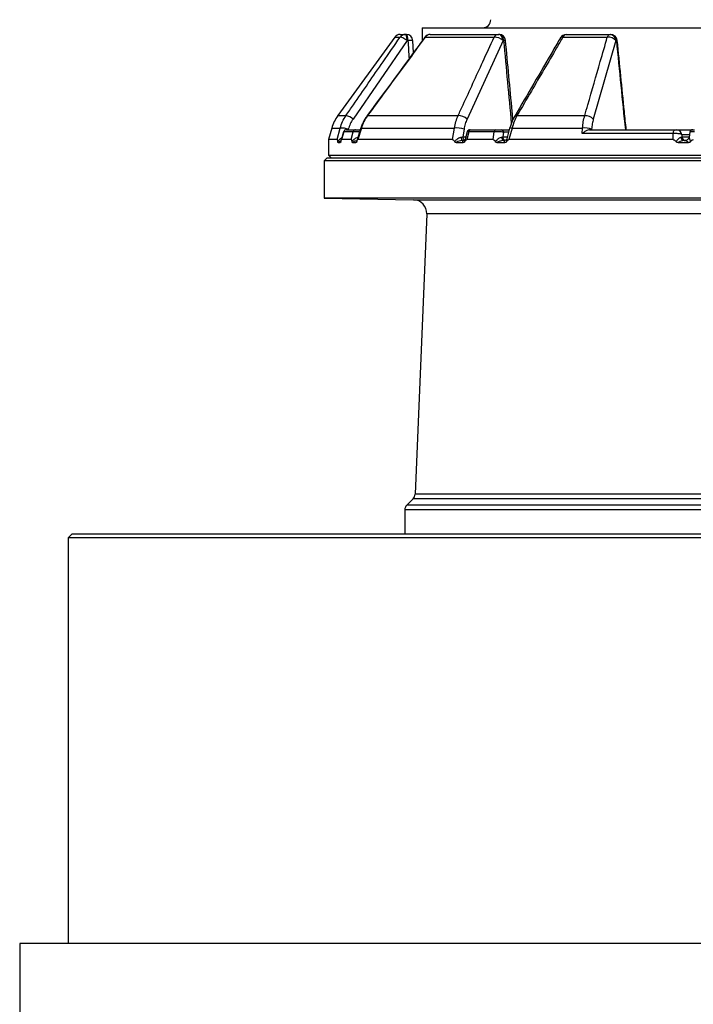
# Model space of a CAD drawing. Header units: millimetres. Extents: x 2016 to 3246, y 695 to 4145.
# Tile 3 of 8: x 2016 to 2518, y 1436 to 2169. Entities that reach past the tile are written whole.
import ezdxf

# ---------------------------------------------------------------- set-up
doc = ezdxf.new("R2010")
doc.units = ezdxf.units.MM

msp = doc.modelspace()

# ---------------------------------------------------------------- linework, layer by layer
at = {"color": 7, "linetype": 'Continuous', "lineweight": 25}
for p, q in [((2295.42, 2156.15), (2252.97, 2097.73)), ((2299.46, 2158.21), (2303.37, 2158.21)), ((2303.37, 2158.21), (2303.92, 2158.21)), ((2315.92, 2163.21), (2315.92, 2153.54)), ((2315.92, 2163.21), (2630.92, 2163.21)), ((2318.12, 2156.15), (2369.45, 2156.15)), ((2321.89, 2158.21), (2372.6, 2158.21)), ((2372.6, 2158.21), (2373.01, 2158.21)), ((2420.69, 2156.15), (2453.79, 2156.15)), ((2423.22, 2158.21), (2455.93, 2158.21)), ((2455.93, 2158.21), (2456.21, 2158.21)), ((2304.65, 2153.65), (2264.33, 2095.23)), ((2305.21, 2153.65), (2304.65, 2153.65)), ((2309.47, 2144.79), (2308.91, 2153.53)), ((2376.13, 2153.65), (2349.25, 2095.23)), ((2376.53, 2153.65), (2376.13, 2153.65)), ((2460.24, 2153.65), (2443.38, 2095.23)), ((2460.53, 2153.65), (2460.24, 2153.65)), ((2275.11, 2097.73), (2342.64, 2097.73)), ((2386.5, 2097.73), (2436.99, 2097.73)), ((2248.45, 2088.53), (2245.92, 2079.87)), ((2252.47, 2079.87), (2254.79, 2088.53)), ((2257.32, 2085.81), (2255.4, 2079.47)), ((2257.46, 2085.77), (2255.67, 2079.87)), ((2264.4, 2085.77), (2257.46, 2085.77)), ((2259.33, 2087.21), (2266.24, 2087.21)), ((2262.88, 2079.87), (2264.4, 2085.77)), ((2270.15, 2088.66), (2267.14, 2079.03)), ((2270.52, 2088.53), (2267.8, 2079.87)), ((2270.52, 2088.53), (2339.84, 2088.53)), ((2338.54, 2079.87), (2339.84, 2088.53)), ((2347.01, 2087.56), (2346.17, 2081.95)), ((2349.27, 2085.74), (2347.77, 2080.1)), ((2350.6, 2085.77), (2349.01, 2079.87)), ((2369.54, 2085.77), (2350.6, 2085.77)), ((2352, 2087.21), (2370.85, 2087.21)), ((2368.7, 2079.87), (2369.54, 2085.77)), ((2375.01, 2087.21), (2380.68, 2087.21)), ((2376.42, 2085.39), (2375.93, 2081.95)), ((2381.03, 2088.49), (2378.83, 2080.47)), ((2382.82, 2088.53), (2380.43, 2079.87)), ((2382.82, 2088.53), (2435.31, 2088.53)), ((2435.01, 2084.34), (2435.31, 2088.53)), ((2502.92, 2084.34), (2435.01, 2084.34)), ((2440.61, 2087.21), (2504.2, 2087.21)), ((2442.07, 2087.56), (2442.05, 2087.21)), ((2502.95, 2079.87), (2502.92, 2084.34)), ((2505.48, 2087.21), (2517.2, 2087.21)), ((2509.33, 2083.56), (2509.34, 2081.95)), ((2515.36, 2085.54), (2514.74, 2081.68)), ((2517.45, 2087.21), (2517.38, 2087.21)), ((2517.62, 2087.21), (2518.89, 2087.21)), ((2245.92, 2079.87), (2245.92, 2068.21)), ((2252.47, 2079.87), (2245.92, 2079.87)), ((2253.21, 2077.73), (2254.83, 2077.73)), ((2262.88, 2079.87), (2255.67, 2079.87)), ((2264.03, 2077.73), (2266.52, 2077.73)), ((2338.54, 2079.87), (2267.8, 2079.87)), ((2341.09, 2077.73), (2346.39, 2077.73)), ((2344.77, 2081.69), (2346.17, 2081.95)), ((2346.1, 2079.21), (2346.58, 2079.21)), ((2368.7, 2079.87), (2349.01, 2079.87)), ((2371.55, 2077.73), (2377.48, 2077.73)), ((2375.03, 2081.78), (2375.93, 2081.95)), ((2376.65, 2079.21), (2377.18, 2079.21)), ((2377.53, 2079.21), (2376.65, 2079.21)), ((2502.95, 2079.87), (2380.43, 2079.87)), ((2506.64, 2077.73), (2514.19, 2077.73)), ((2508.66, 2081.69), (2509.34, 2081.95)), ((2511.13, 2079.21), (2511.81, 2079.21)), ((2511.46, 2079.21), (2511.13, 2079.21)), ((2245.92, 2068.21), (2247.92, 2066.21)), ((2245.92, 2068.21), (3015.92, 2068.21)), ((2244.92, 2066.21), (2242.92, 2064.21)), ((2242.92, 2064.21), (2242.92, 2036.21)), ((2794.89, 2064.21), (2242.92, 2064.21)), ((2244.92, 2066.21), (2794.05, 2066.21)), ((2242.92, 2036.21), (2309.38, 2035.05)), ((3018.92, 2036.21), (2242.92, 2036.21)), ((2319.19, 2024.64), (2310.53, 1815.7)), ((2309.07, 1812.37), (2304.38, 1807.68)), ((2302.92, 1804.14), (2302.92, 1786.21)), ((2054.92, 1786.21), (2051.92, 1783.21)), ((2051.92, 1783.21), (2051.92, 1481.1)), ((3207.71, 1783.21), (2051.92, 1783.21)), ((2054.92, 1786.21), (3204.72, 1786.21)), ((2015.92, 1481.1), (2015.92, 1421.1)), ((3245.92, 1481.1), (2015.92, 1481.1))]:
    msp.add_line(p, q, dxfattribs=at)
at = {"color": 1, "linetype": 'Continuous', "lineweight": 25}
for p, q in [((2295.42, 2156.15), (2299.37, 2156.15)), ((2252.97, 2097.73), (2259.06, 2097.73)), ((2248.45, 2088.53), (2254.79, 2088.53)), ((2257.46, 2085.77), (2257.4, 2085.79)), ((2260.8, 2087.56), (2260.7, 2087.21)), ((2380.18, 2085.39), (2376.42, 2085.39)), ((2515.04, 2083.56), (2509.33, 2083.56)), ((2254.83, 2077.73), (2255.16, 2078.2)), ((2346.17, 2081.95), (2348.26, 2081.95)), ((2375.93, 2081.95), (2379.24, 2081.95)), ((2509.34, 2081.95), (2514.78, 2081.95)), ((2309.38, 2035.05), (2952.46, 2035.05)), ((2942.64, 2024.64), (2319.19, 2024.64)), ((2952.76, 1812.37), (2309.07, 1812.37)), ((2951.3, 1815.7), (2310.53, 1815.7)), ((2958.92, 1804.14), (2302.92, 1804.14)), ((2957.45, 1807.68), (2304.38, 1807.68))]:
    msp.add_line(p, q, dxfattribs=at)
at = {"color": 7, "linetype": 'Continuous', "lineweight": 25, "flags": 128}
for points in [[(2304.65, 2153.65), (2303.84, 2154.23), (2303.01, 2154.77), (2302.19, 2155.25), (2301.41, 2155.64), (2300.72, 2155.94), (2300.13, 2156.13), (2299.68, 2156.2), (2299.37, 2156.15)], [(2304.65, 2153.65), (2304.61, 2154.56), (2304.53, 2155.42), (2304.4, 2156.21), (2304.24, 2156.9), (2304.05, 2157.46), (2303.83, 2157.87), (2303.6, 2158.13), (2303.37, 2158.21)], [(2305.21, 2153.65), (2305.16, 2154.56), (2305.08, 2155.42), (2304.95, 2156.21), (2304.79, 2156.9), (2304.6, 2157.46), (2304.39, 2157.87), (2304.15, 2158.13), (2303.92, 2158.21)], [(2376.13, 2153.65), (2376.01, 2154.56), (2375.77, 2155.42), (2375.43, 2156.21), (2374.99, 2156.9), (2374.47, 2157.46), (2373.89, 2157.87), (2373.26, 2158.13), (2372.6, 2158.21)], [(2376.53, 2153.65), (2376.41, 2154.56), (2376.18, 2155.42), (2375.84, 2156.21), (2375.4, 2156.9), (2374.87, 2157.46), (2374.29, 2157.87), (2373.66, 2158.13), (2373.01, 2158.21)], [(2502.92, 2084.34), (2502.99, 2084.94), (2503.1, 2085.49), (2503.24, 2085.99), (2503.4, 2086.41), (2503.58, 2086.76), (2503.78, 2087.01), (2503.98, 2087.16), (2504.2, 2087.21)], [(2344.77, 2081.69), (2344.83, 2081.19), (2344.93, 2080.71), (2345.06, 2080.28), (2345.23, 2079.91), (2345.43, 2079.61), (2345.64, 2079.39), (2345.87, 2079.26), (2346.1, 2079.21)], [(2375.03, 2081.78), (2375.1, 2081.26), (2375.21, 2080.77), (2375.38, 2080.33), (2375.58, 2079.94), (2375.81, 2079.63), (2376.08, 2079.4), (2376.36, 2079.26), (2376.65, 2079.21)]]:
    msp.add_lwpolyline(points, dxfattribs=at)
at = {"color": 1, "linetype": 'Continuous', "lineweight": 25, "flags": 128}
for points in [[(2317.87, 2156.18), (2317.91, 2156.2), (2318.12, 2156.15)], [(2274.89, 2097.75), (2274.92, 2097.77), (2275.11, 2097.73)], [(2270.27, 2088.62), (2270.31, 2088.61), (2270.52, 2088.53)], [(2381.11, 2088.45), (2381.12, 2088.47), (2381.27, 2088.57), (2381.62, 2088.62), (2382.14, 2088.61), (2382.82, 2088.53)]]:
    msp.add_lwpolyline(points, dxfattribs=at)
at = {"color": 7, "linetype": 'Continuous', "lineweight": 25}
for centre, radius, start, end in [((2360.92, 2169.21), 6, 270, 0), ((2299.46, 2153.21), 5, 90, 144), ((2303.37, 2153.29), 4.92, 90.09784, 144.45176), ((2303.92, 2153.21), 5, 3.68299, 90), ((2321.89, 2153.21), 5, 90, 143.58241), ((2321.94, 2153.64), 4.57, 90.62553, 146.68709), ((2372.78, 2154.5), 3.72, 92.76536, 153.58621), ((2369.92, 2147.24), 8.92, 45.89711, 92.98766), ((2373.01, 2153.21), 5, 5.27964, 90), ((2423.22, 2153.21), 5, 90, 149.65747), ((2423.57, 2155.2), 3.03, 96.53815, 161.69247), ((2456.42, 2155.57), 2.69, 100.44482, 167.52011), ((2454.45, 2148.27), 7.9, 42.83486, 94.73929), ((2455.61, 2153.59), 4.63, 0.71434, 86.05312), ((2456.21, 2153.21), 5, 5.74222, 90), ((2455.89, 2153.59), 4.63, 0.71416, 86.0531), ((2277.24, 2080.1), 30, 144, 163.67069), ((2257.66, 2088), 9.83, 47.33128, 81.84794), ((2343.01, 2088.72), 9.02, 46.18567, 92.31705), ((2437.59, 2089.84), 7.91, 42.90301, 94.30855), ((2255.48, 2073.75), 14.8, 68.96449, 92.69271), ((2259.26, 2085.21), 2, 89.99165, 162.93371), ((2259.35, 2085.26), 1.96, 90.47912, 164.62275), ((2266.26, 2085.29), 1.93, 90.83992, 165.30202), ((2341.37, 2072.84), 15.77, 69.02797, 95.57113), ((2351.23, 2085.21), 2, 89.99651, 164.85805), ((2352.2, 2085.61), 1.61, 97.17332, 174.19438), ((2371.1, 2085.67), 1.56, 99.1644, 176.20445), ((2374.7, 2085.51), 1.73, 355.7454, 79.56777), ((2436.83, 2075.06), 13.56, 67.23817, 96.44875), ((2505.42, 2083.29), 3.92, 3.91343, 89.10511), ((2517.34, 2085.21), 2, 89.99779, 170.79737), ((2511.34, 2081.89), 2.69, 184.30594, 265.61063), ((2512.27, 2082.15), 2.94, 183.91422, 269.10308), ((2309.2, 2025.05), 10, 357.62642, 89), ((2305.54, 1815.9), 5, 315, 357.62642), ((2307.92, 1804.14), 5, 135, 180)]:
    msp.add_arc(centre, radius, start, end, dxfattribs=at)
at = {"color": 1, "linetype": 'Continuous', "lineweight": 25}
for centre, radius, start, end in [((2420.12, 2154.57), 1.68, 70.17554, 135.96682), ((2306.75, 2143.58), 10.19, 77.75589, 98.69771), ((2377.35, 2148.39), 5.32, 83.08525, 98.81822), ((2468.12, 2079.22), 74.81, 95.3159, 95.82475), ((2385.98, 2096.2), 1.62, 71.03362, 136.94135), ((2349.3, 2081.97), 3.13, 180.34513, 231.91963), ((2378.68, 2081.82), 2.76, 177.22293, 247.47013)]:
    msp.add_arc(centre, radius, start, end, dxfattribs=at)
for centre, major_axis, ratio, start_param, end_param in [((2557.38, 5048.99), (-125.49, 5516.4), 0.067633, 2.121808, 2.12469), ((2430.01, 5048.99), (-342.1, 5516.39), 0.049347, 2.120286, 2.133488)]:
    msp.add_ellipse(centre, major_axis=major_axis, ratio=ratio, start_param=start_param, end_param=end_param, dxfattribs=at)
at = {"color": 7, "linetype": 'Continuous', "lineweight": 25}
msp.add_ellipse((2372.74, 5494.66), major_axis=(-438.73, 5783.36), ratio=0.034827, start_param=2.184053, end_param=2.198197, dxfattribs=at)
for points, knots in [([(2259.06, 2097.73), (2260.9, 2100.41), (2270.11, 2113.8), (2283.54, 2133.27), (2295.15, 2150.06), (2299.37, 2156.15)], [0, 0, 0, 0, 0.137358, 0.68679, 1, 1, 1, 1]), ([(2317.87, 2156.18), (2315.55, 2153.04), (2301.19, 2133.58), (2286.89, 2114.08), (2274.9, 2097.74)], [0, 0, 0, 0, 0.161733, 1, 1, 1, 1]), ([(2318.12, 2156.15), (2316.15, 2153.48), (2306.29, 2140.12), (2291.94, 2120.65), (2279.59, 2103.84), (2275.11, 2097.73)], [0, 0, 0, 0, 0.137358, 0.686791, 1, 1, 1, 1]), ([(2342.64, 2097.73), (2343.87, 2100.41), (2349.99, 2113.8), (2358.93, 2133.27), (2366.65, 2150.06), (2369.45, 2156.15)], [0, 0, 0, 0, 0.137357, 0.68679, 1, 1, 1, 1]), ([(2420.69, 2156.15), (2419.12, 2153.48), (2411.28, 2140.12), (2399.88, 2120.65), (2390.07, 2103.84), (2386.5, 2097.73)], [0, 0, 0, 0, 0.137358, 0.686791, 1, 1, 1, 1]), ([(2436.99, 2097.73), (2437.76, 2100.42), (2441.63, 2113.86), (2447.23, 2133.34), (2452.06, 2150.12), (2453.79, 2156.15)], [0, 0, 0, 0, 0.13798, 0.689906, 1, 1, 1, 1]), ([(2383.46, 2094.75), (2383.27, 2096.75), (2381.44, 2116.39), (2379.62, 2136.04), (2377.99, 2153.67)], [0, 0, 0, 0, 0.101989, 1, 1, 1, 1]), ([(2418.91, 2155.74), (2417.06, 2152.59), (2405.68, 2133.14), (2394.32, 2113.64), (2384.81, 2097.3)], [0, 0, 0, 0, 0.161726, 1, 1, 1, 1]), ([(2467.9, 2087.21), (2467.44, 2091.74), (2465.2, 2113.9), (2462.96, 2136.07), (2461.19, 2153.71)], [0, 0, 0, 0, 0.204201, 1, 1, 1, 1]), ([(2254.79, 2088.53), (2255.3, 2090.14), (2256.33, 2093.4), (2258.14, 2096.28), (2259.06, 2097.73)], [0, 0, 0, 0, 0.492644, 1, 1, 1, 1]), ([(2274.9, 2097.74), (2274.36, 2096.98), (2273.23, 2095.37), (2271.84, 2092.71), (2270.83, 2090.43), (2270.43, 2089.02), (2270.31, 2088.61)], [0, 0, 0, 0, 0.273069, 0.572804, 0.875877, 1, 1, 1, 1]), ([(2275.11, 2097.73), (2274.17, 2096.32), (2272.26, 2093.45), (2271.11, 2090.19), (2270.52, 2088.53)], [0, 0, 0, 0, 0.492654, 1, 1, 1, 1]), ([(2339.84, 2088.53), (2340.11, 2090.2), (2340.48, 2091.8), (2341.41, 2094.86), (2341.98, 2096.33), (2342.64, 2097.73)], [0, 0, 0, 0, 0.5, 0.5, 1, 1, 1, 1]), ([(2386.5, 2097.73), (2385.71, 2096.33), (2385.01, 2094.86), (2383.78, 2091.8), (2383.26, 2090.2), (2382.82, 2088.53)], [0, 0, 0, 0, 0.5, 0.5, 1, 1, 1, 1]), ([(2435.31, 2088.53), (2435.48, 2090.14), (2435.83, 2093.4), (2436.6, 2096.27), (2436.99, 2097.73)], [0, 0, 0, 0, 0.492625, 1, 1, 1, 1]), ([(2264.33, 2095.23), (2263.59, 2094.05), (2262.09, 2091.66), (2261.23, 2088.94), (2260.8, 2087.56)], [0, 0, 0, 0, 0.492676, 1, 1, 1, 1]), ([(2349.25, 2095.23), (2348.76, 2094.05), (2347.77, 2091.66), (2347.27, 2088.94), (2347.01, 2087.56)], [0, 0, 0, 0, 0.492676, 1, 1, 1, 1]), ([(2384.8, 2097.3), (2384.37, 2096.52), (2383.45, 2094.88), (2382.31, 2092.17), (2381.52, 2089.99), (2381.2, 2088.71), (2381.13, 2088.44)], [0, 0, 0, 0, 0.28459, 0.598565, 0.914769, 1, 1, 1, 1]), ([(2443.38, 2095.23), (2443.08, 2094.05), (2442.47, 2091.66), (2442.21, 2088.94), (2442.07, 2087.56)], [0, 0, 0, 0, 0.492642, 1, 1, 1, 1]), ([(2266.24, 2087.21), (2266.25, 2087.21), (2266.29, 2087.21), (2266.35, 2087.21), (2266.42, 2087.21), (2266.5, 2087.21), (2266.58, 2087.21), (2266.68, 2087.21), (2266.86, 2087.21), (2267.18, 2087.21), (2267.66, 2087.21), (2268.2, 2087.21), (2268.67, 2087.21), (2269.06, 2087.21), (2269.34, 2087.21), (2269.63, 2087.21), (2269.82, 2087.21), (2269.91, 2087.21)], [0, 0, 0, 0, 0.036141, 0.071976, 0.107622, 0.143198, 0.178824, 0.214619, 0.250701, 0.375166, 0.500292, 0.62459, 0.749917, 0.812387, 0.874546, 0.936912, 1, 1, 1, 1]), ([(2351.48, 2087.21), (2351.53, 2087.21), (2351.66, 2087.21), (2351.87, 2087.21), (2352, 2087.21)], [0, 0, 0, 0, 0.4070971, 1, 1, 1, 1]), ([(2376.42, 2085.39), (2375.97, 2085.45), (2375.06, 2085.57), (2373.34, 2085.71), (2371.63, 2085.79), (2370.35, 2085.8), (2369.73, 2085.78), (2369.54, 2085.77)], [0, 0, 0, 0, 0.2282487, 0.4588084, 0.6840068, 0.9010821, 1, 1, 1, 1]), ([(2370.85, 2087.21), (2370.89, 2087.21), (2370.97, 2087.21), (2371.1, 2087.21), (2371.24, 2087.21), (2371.38, 2087.21), (2371.52, 2087.21), (2371.67, 2087.21), (2371.95, 2087.21), (2372.38, 2087.21), (2372.96, 2087.21), (2373.53, 2087.21), (2373.99, 2087.21), (2374.33, 2087.21), (2374.57, 2087.21), (2374.8, 2087.21), (2374.94, 2087.21), (2375.01, 2087.21)], [0, 0, 0, 0, 0.036141, 0.071976, 0.107622, 0.143198, 0.178824, 0.214619, 0.250701, 0.375166, 0.500292, 0.62459, 0.749917, 0.812387, 0.874546, 0.936912, 1, 1, 1, 1]), ([(2440.61, 2087.21), (2440.17, 2087.16), (2439.18, 2087.05), (2437.38, 2086.19), (2435.96, 2085.19), (2435.18, 2084.49), (2435.01, 2084.34), (2435.01, 2084.34)], [0, 0, 0, 0, 0.231623, 0.521969, 0.89872, 0.997873, 1, 1, 1, 1]), ([(2509.33, 2083.56), (2509.12, 2083.69), (2508.69, 2083.94), (2507.41, 2084.23), (2505.85, 2084.39), (2504.28, 2084.43), (2503.33, 2084.36), (2502.92, 2084.34)], [0, 0, 0, 0, 0.212026, 0.427402, 0.638477, 0.841884, 1, 1, 1, 1]), ([(2504.2, 2087.21), (2504.28, 2087.21), (2504.47, 2087.21), (2504.79, 2087.21), (2505.1, 2087.21), (2505.35, 2087.21), (2505.44, 2087.21), (2505.48, 2087.21)], [0, 0, 0, 0, 0.156199, 0.356758, 0.566377, 0.783339, 1, 1, 1, 1]), ([(2252.47, 2079.87), (2252.51, 2079.84), (2252.6, 2079.77), (2252.74, 2079.25), (2252.82, 2078.72), (2252.87, 2078.41)], [0, 0, 0, 0, 0.233879, 0.5482704, 1, 1, 1, 1]), ([(2253.21, 2077.73), (2253.15, 2077.74), (2253.06, 2077.77), (2252.94, 2078.01), (2252.89, 2078.28), (2252.87, 2078.41)], [0, 0, 0, 0, 0.41132, 0.72807, 1, 1, 1, 1]), ([(2255.21, 2078.43), (2255.19, 2078.31), (2255.14, 2078.05), (2255, 2077.78), (2254.9, 2077.75), (2254.83, 2077.73)], [0, 0, 0, 0, 0.256533, 0.511805, 1, 1, 1, 1]), ([(2255.21, 2078.43), (2255.24, 2078.6), (2255.31, 2078.99), (2255.42, 2079.48), (2255.55, 2079.81), (2255.64, 2079.85), (2255.67, 2079.87)], [0, 0, 0, 0, 0.247068, 0.560247, 0.827296, 1, 1, 1, 1]), ([(2262.88, 2079.87), (2262.94, 2079.84), (2263.08, 2079.78), (2263.3, 2079.27), (2263.42, 2078.75), (2263.5, 2078.43)], [0, 0, 0, 0, 0.231746, 0.535727, 1, 1, 1, 1]), ([(2264.03, 2077.73), (2263.95, 2077.74), (2263.81, 2077.77), (2263.62, 2078.01), (2263.54, 2078.3), (2263.5, 2078.43)], [0, 0, 0, 0, 0.412174, 0.721432, 1, 1, 1, 1]), ([(2267.09, 2078.41), (2267.05, 2078.29), (2266.98, 2078.03), (2266.78, 2077.78), (2266.62, 2077.75), (2266.52, 2077.73)], [0, 0, 0, 0, 0.266261, 0.531223, 1, 1, 1, 1]), ([(2267.09, 2078.41), (2267.15, 2078.61), (2267.26, 2079.03), (2267.45, 2079.53), (2267.64, 2079.82), (2267.76, 2079.85), (2267.8, 2079.87)], [0, 0, 0, 0, 0.289346, 0.597318, 0.852867, 1, 1, 1, 1]), ([(2338.54, 2079.87), (2338.68, 2079.84), (2338.99, 2079.77), (2339.49, 2079.25), (2339.77, 2078.72), (2339.94, 2078.41)], [0, 0, 0, 0, 0.233879, 0.548272, 1, 1, 1, 1]), ([(2339.94, 2078.41), (2340.47, 2078.97), (2341.46, 2079.99), (2343.11, 2081.2), (2344.23, 2081.53), (2344.77, 2081.69)], [0, 0, 0, 0, 0.37935, 0.701288, 1, 1, 1, 1]), ([(2341.09, 2077.73), (2340.92, 2077.74), (2340.61, 2077.77), (2340.2, 2078.01), (2340.02, 2078.28), (2339.94, 2078.41)], [0, 0, 0, 0, 0.411314, 0.728072, 1, 1, 1, 1]), ([(2346.1, 2079.21), (2345.51, 2079.16), (2344.27, 2079.04), (2342.56, 2078.44), (2341.55, 2077.95), (2341.09, 2077.73)], [0, 0, 0, 0, 0.340166, 0.706468, 1, 1, 1, 1]), ([(2346.39, 2077.73), (2346.32, 2077.89), (2346.08, 2078.39), (2345.95, 2079.03), (2346.39, 2079.16), (2346.58, 2079.21)], [0, 0, 0, 0, 0.215049, 0.662837, 1, 1, 1, 1]), ([(2347.6, 2078.43), (2347.52, 2078.31), (2347.36, 2078.05), (2346.94, 2077.78), (2346.61, 2077.75), (2346.39, 2077.73)], [0, 0, 0, 0, 0.256538, 0.51181, 1, 1, 1, 1]), ([(2347.79, 2080.14), (2347.78, 2080.09), (2347.76, 2079.99), (2347.42, 2079.52), (2346.92, 2079.24), (2346.58, 2079.22), (2346.59, 2079.21), (2346.59, 2079.21)], [0, 0, 0, 0, 0.204861, 0.482984, 0.76724, 0.983982, 1, 1, 1, 1]), ([(2347.6, 2078.43), (2347.69, 2078.6), (2347.89, 2078.99), (2348.25, 2079.48), (2348.65, 2079.81), (2348.91, 2079.85), (2349.01, 2079.87)], [0, 0, 0, 0, 0.247066, 0.560242, 0.827291, 1, 1, 1, 1]), ([(2368.7, 2079.87), (2368.85, 2079.84), (2369.19, 2079.78), (2369.73, 2079.27), (2370.04, 2078.75), (2370.23, 2078.43)], [0, 0, 0, 0, 0.231755, 0.535727, 1, 1, 1, 1]), ([(2370.23, 2078.43), (2370.68, 2078.9), (2371.68, 2079.94), (2373.32, 2081.23), (2374.52, 2081.61), (2375.03, 2081.78)], [0, 0, 0, 0, 0.313562, 0.705336, 1, 1, 1, 1]), ([(2371.55, 2077.73), (2371.35, 2077.74), (2370.99, 2077.77), (2370.52, 2078.01), (2370.32, 2078.3), (2370.23, 2078.43)], [0, 0, 0, 0, 0.412174, 0.721427, 1, 1, 1, 1]), ([(2376.65, 2079.21), (2376.06, 2079.16), (2374.7, 2079.03), (2372.95, 2078.39), (2371.89, 2077.89), (2371.55, 2077.73)], [0, 0, 0, 0, 0.337163, 0.784951, 1, 1, 1, 1]), ([(2377.48, 2077.73), (2377.34, 2077.95), (2377.02, 2078.44), (2376.78, 2079.04), (2377.05, 2079.16), (2377.18, 2079.21)], [0, 0, 0, 0, 0.293532, 0.659834, 1, 1, 1, 1]), ([(2378.94, 2080.54), (2378.94, 2080.54), (2378.92, 2080.46), (2378.74, 2080.05), (2378.24, 2079.52), (2377.59, 2079.24), (2377.31, 2079.22), (2377.19, 2079.22)], [0, 0, 0, 0, 0.029621, 0.263999, 0.541759, 0.815834, 1, 1, 1, 1]), ([(2378.8, 2078.41), (2378.71, 2078.29), (2378.53, 2078.03), (2378.07, 2077.78), (2377.71, 2077.75), (2377.48, 2077.73)], [0, 0, 0, 0, 0.266253, 0.531218, 1, 1, 1, 1]), ([(2378.8, 2078.41), (2378.93, 2078.61), (2379.18, 2079.03), (2379.62, 2079.53), (2380.06, 2079.82), (2380.33, 2079.85), (2380.43, 2079.87)], [0, 0, 0, 0, 0.2893418, 0.5973188, 0.8528576, 1, 1, 1, 1]), ([(2502.95, 2079.87), (2503.15, 2079.84), (2503.61, 2079.77), (2504.33, 2079.25), (2504.74, 2078.72), (2504.98, 2078.41)], [0, 0, 0, 0, 0.233878, 0.548271, 1, 1, 1, 1]), ([(2504.98, 2078.41), (2505.45, 2078.97), (2506.31, 2079.99), (2507.6, 2081.2), (2508.31, 2081.53), (2508.66, 2081.69)], [0, 0, 0, 0, 0.379349, 0.701286, 1, 1, 1, 1]), ([(2506.64, 2077.73), (2506.39, 2077.74), (2505.94, 2077.77), (2505.35, 2078.01), (2505.1, 2078.28), (2504.98, 2078.41)], [0, 0, 0, 0, 0.4113195, 0.7280664, 1, 1, 1, 1]), ([(2511.13, 2079.21), (2510.68, 2079.16), (2509.74, 2079.04), (2508.14, 2078.44), (2507.1, 2077.95), (2506.64, 2077.73)], [0, 0, 0, 0, 0.34017, 0.706467, 1, 1, 1, 1]), ([(2513.58, 2079.83), (2513.37, 2079.69), (2512.94, 2079.39), (2512.31, 2079.22), (2511.92, 2079.23), (2511.81, 2079.23)], [0, 0, 0, 0, 0.393154, 0.816318, 1, 1, 1, 1]), ([(2514.19, 2077.73), (2513.96, 2077.89), (2513.22, 2078.39), (2512.24, 2079.03), (2511.94, 2079.16), (2511.81, 2079.21)], [0, 0, 0, 0, 0.215046, 0.662831, 1, 1, 1, 1]), ([(2514.73, 2081.69), (2514.72, 2081.61), (2514.68, 2081.24), (2514.37, 2080.62), (2513.97, 2080.06), (2513.64, 2079.87), (2513.58, 2079.83)], [0, 0, 0, 0, 0.114915, 0.495067, 0.90007, 1, 1, 1, 1]), ([(2515.9, 2078.43), (2515.79, 2078.31), (2515.57, 2078.05), (2514.98, 2077.78), (2514.5, 2077.75), (2514.19, 2077.73)], [0, 0, 0, 0, 0.256532, 0.511807, 1, 1, 1, 1]), ([(2514.77, 2081.78), (2514.77, 2081.61), (2514.78, 2081.23), (2515.25, 2079.94), (2515.7, 2078.9), (2515.9, 2078.43)], [0, 0, 0, 0, 0.294665, 0.68644, 1, 1, 1, 1]), ([(2515.9, 2078.43), (2516.02, 2078.6), (2516.31, 2078.99), (2516.82, 2079.48), (2517.38, 2079.81), (2517.74, 2079.85), (2517.89, 2079.87)], [0, 0, 0, 0, 0.247068, 0.560245, 0.827295, 1, 1, 1, 1])]:
    msp.add_open_spline(points, degree=3, knots=knots, dxfattribs=at)
at = {"color": 1, "linetype": 'Continuous', "lineweight": 25}
for points, knots in [([(2269.17, 2085.52), (2269.02, 2085.53), (2268.29, 2085.61), (2267, 2085.71), (2265.59, 2085.79), (2264.76, 2085.8), (2264.49, 2085.78), (2264.4, 2085.77)], [0, 0, 0, 0, 0.073093, 0.350008, 0.620482, 0.881196, 1, 1, 1, 1]), ([(2350.6, 2085.77), (2350.28, 2085.78), (2349.64, 2085.8), (2349.26, 2085.77), (2349.33, 2085.73), (2349.34, 2085.73)], [0, 0, 0, 0, 0.4512289, 0.9017953, 1, 1, 1, 1]), ([(2518.84, 2085.77), (2518.34, 2085.78), (2517.34, 2085.8), (2516.21, 2085.75), (2515.49, 2085.66), (2515.43, 2085.57), (2515.4, 2085.53)], [0, 0, 0, 0, 0.260513, 0.520645, 0.780336, 1, 1, 1, 1]), ([(2252.87, 2078.41), (2253.33, 2078.95), (2254.18, 2079.96), (2255.25, 2080.92), (2255.88, 2081.13), (2255.9, 2081.13)], [0, 0, 0, 0, 0.533768, 0.986759, 1, 1, 1, 1]), ([(2255.28, 2078.8), (2254.9, 2078.67), (2254.11, 2078.38), (2253.52, 2077.96), (2253.21, 2077.73)], [0, 0, 0, 0, 0.471885, 1, 1, 1, 1]), ([(2263.5, 2078.43), (2263.9, 2078.9), (2264.8, 2079.94), (2266.29, 2081.15), (2267.52, 2081.51), (2267.96, 2081.63)], [0, 0, 0, 0, 0.338577, 0.761609, 1, 1, 1, 1]), ([(2267.14, 2079.02), (2267.02, 2079.01), (2266.13, 2078.9), (2265.1, 2078.38), (2264.3, 2077.89), (2264.03, 2077.73)], [0, 0, 0, 0, 0.092415, 0.705548, 1, 1, 1, 1]), ([(2266.52, 2077.73), (2266.61, 2077.96), (2266.73, 2078.29), (2267.05, 2078.52), (2267.14, 2078.59)], [0, 0, 0, 0, 0.689861, 1, 1, 1, 1]), ([(2347.83, 2080.08), (2347.8, 2079.99), (2347.6, 2079.54), (2347.6, 2078.92), (2347.6, 2078.43)], [0, 0, 0, 0, 0.202809, 1, 1, 1, 1]), ([(2378.96, 2080.44), (2378.92, 2080.3), (2378.73, 2079.75), (2378.77, 2078.99), (2378.8, 2078.41)], [0, 0, 0, 0, 0.2443303, 1, 1, 1, 1])]:
    msp.add_open_spline(points, degree=3, knots=knots, dxfattribs=at)

doc.saveas('drawing.dxf')
